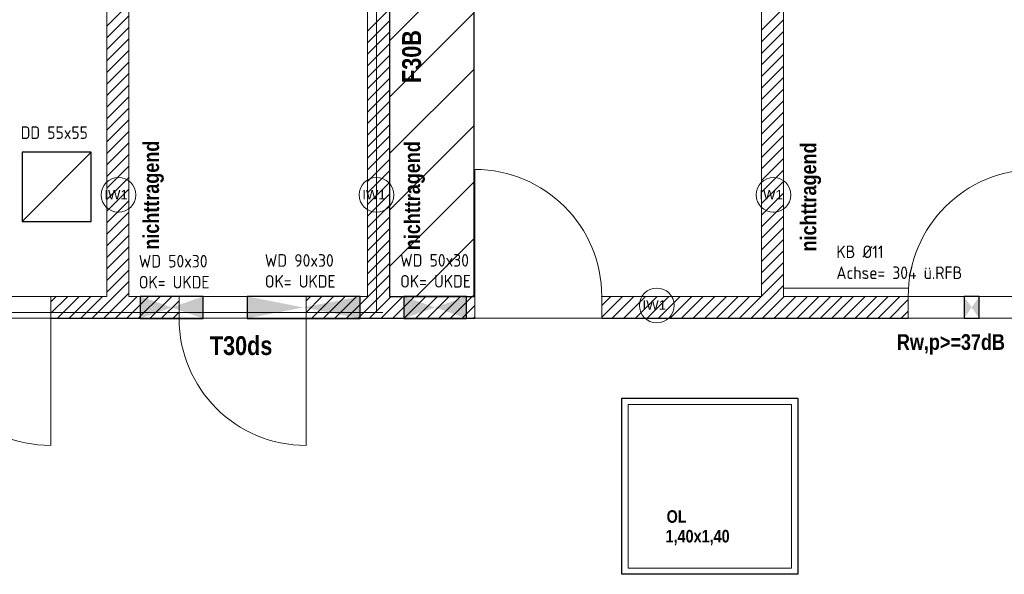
# Model space of a CAD drawing. Header units: millimetres. Extents: x 634730 to 711346, y 362082 to 425615.
# Tile 138 of 160: x 691789 to 699621, y 398859 to 403270. Entities that reach past the tile are written whole.
import ezdxf
from ezdxf.enums import TextEntityAlignment as Align

# ---------------------------------------------------------------- set-up
doc = ezdxf.new("R2010")
doc.units = ezdxf.units.MM
doc.header["$LTSCALE"] = 50
for name, pattern in [('Doppelstrichlinie', [1.093611, 0.529167, -0.211667, 0.141111, -0.211667]), ('Strichlinie', [0.4, 0.3, -0.1]), ('Strichlinie_ lang', [0.529167, 0.3175, -0.211667])]:
    doc.linetypes.add(name, pattern=pattern)
for name, color, linetype in [('1_DB-Lüftung', 30, 'Continuous'), ('1_EG', 7, 'Continuous'), ('A_Beschriftung', 7, 'Continuous'), ('A_Brandschutz', 7, 'Continuous'), ('A_Dach Belag', 7, 'Continuous'), ('A_Decken', 7, 'Continuous'), ('A_Deckenspiegel', 7, 'Continuous'), ('A_Linien', 7, 'Continuous'), ('A_Möblierung fest', 7, 'Continuous'), ('A_Raumflächen', 7, 'Continuous'), ('A_Schraffuren', 7, 'Continuous'), ('A_Wände', 7, 'Continuous')]:
    doc.layers.add(name, color=color, linetype=linetype)
doc.styles.add('ERSTELLTER_STIL_1', font='ARIALN.TTF')
doc.styles.add('ERSTELLTER_STIL_2', font='ARIALNB.TTF')
doc.styles.get("Standard").update_dxf_attribs({"font": 'isocp.shx', "height": 140})

# ---------------------------------------------------------------- blocks, each defined once
blk = doc.blocks.new('A$C85d2cf1a')
at = {"layer": 'A_Beschriftung', "color": 7, "linetype": 'Continuous', "lineweight": 13}
for p, q in [((46.5928, 39.6547), (46.5928, 39.6556)), ((46.5928, 39.6556), (46.5928, 39.6556)), ((48.6447, 39.6547), (48.6447, 39.6556)), ((48.6447, 39.6556), (48.6447, 39.6556)), ((51.8036, 39.6547), (51.8036, 39.6556)), ((51.8036, 39.6556), (51.8036, 39.6556)), ((50.8743, 38.7769), (50.8743, 38.777)), ((50.8743, 38.776), (50.8743, 38.7769))]:
    blk.add_line(p, q, dxfattribs=at)
at = {"layer": 'A_Beschriftung', "color": 7, "linetype": 'Continuous', "lineweight": 13, "flags": 128}
for points in [[(46.7311, 39.7939, 1), (46.4546, 39.7939, 1)], [(48.7829, 39.7939, 1), (48.5064, 39.7939, 1)], [(51.9418, 39.7939, 1), (51.6653, 39.7939, 1)], [(51.0125, 38.9152, 1), (50.736, 38.9152, 1)]]:
    blk.add_lwpolyline(points, format="xyb", close=True, dxfattribs=at)
at = {"layer": 'A_Brandschutz', "color": 1, "linetype": 'Doppelstrichlinie', "lineweight": 18, "true_color": 0xf50000}
for p, q in [((48.6446, 38.859), (48.6447, 43.0998)), ((41.283, 38.8591), (48.6946, 38.859))]:
    blk.add_line(p, q, dxfattribs=at)
at = {"layer": 'A_Dach Belag', "color": 7, "linetype": 'Continuous', "lineweight": 18, "flags": 128}
for points in [[(50.596, 36.7765), (50.596, 38.1765)], [(50.596, 38.1765), (51.996, 38.1765)], [(51.996, 38.1765), (51.996, 36.7765)], [(50.646, 38.1265), (50.646, 36.8265)], [(51.946, 38.1265), (50.646, 38.1265)], [(51.946, 36.8265), (51.946, 38.1265)], [(50.646, 36.8265), (51.946, 36.8265)], [(51.996, 36.7765), (50.596, 36.7765)]]:
    blk.add_lwpolyline(points, dxfattribs=at)
at = {"layer": 'A_Decken', "color": 7, "linetype": 'Strichlinie_ lang', "lineweight": 25}
for p, q in [((50.596, 36.7765), (50.596, 38.1765)), ((50.596, 38.1765), (51.996, 38.1765)), ((51.996, 38.1765), (51.996, 36.7765)), ((51.996, 36.7765), (50.596, 36.7765))]:
    blk.add_line(p, q, dxfattribs=at)
at = {"layer": 'A_Deckenspiegel', "color": 7, "linetype": 'Strichlinie', "lineweight": 13}
for p, q in [((51.8824, 42.3736), (51.8824, 38.9865)), ((51.8824, 38.9865), (54.8845, 38.9865)), ((55.0745, 38.8131), (21.4086, 38.8131)), ((50.596, 38.1765), (51.996, 38.1765)), ((50.596, 36.7765), (50.596, 38.1765)), ((51.996, 38.1765), (51.996, 36.7765)), ((51.996, 36.7765), (50.596, 36.7765))]:
    blk.add_line(p, q, dxfattribs=at)
at = {"layer": 'A_Linien', "color": 7, "linetype": 'Continuous', "lineweight": 13}
blk.add_line((51.8824, 39.0525), (52.8745, 39.0525), dxfattribs=at)
at = {"layer": 'A_Schraffuren', "color": 253, "linetype": 'Continuous', "lineweight": 18, "true_color": 0x9f9f9f}
for p, q in [((46.4994, 38.986), (46.4995, 42.3754)), ((46.6746, 42.3754), (46.6745, 38.986)), ((48.5745, 38.986), (48.5746, 42.3754)), ((44.6495, 38.9861), (46.4994, 38.986)), ((46.6745, 38.986), (48.5745, 38.986))]:
    blk.add_line(p, q, dxfattribs=at)
at = {"layer": 'A_Wände', "color": 7, "linetype": 'Continuous', "lineweight": 18}
for p, q in [((46.4995, 42.3736), (46.4995, 38.9865)), ((46.6745, 38.9865), (46.6745, 42.3736)), ((48.5745, 42.3736), (48.5745, 38.9865)), ((48.7495, 38.9865), (48.7495, 42.3736)), ((51.7074, 42.3736), (51.7074, 38.9865)), ((51.8824, 38.9865), (51.8824, 42.3736)), ((49.4269, 38.9865), (49.4269, 39.9965)), ((46.0547, 38.9865), (46.0547, 38.8115)), ((46.4995, 38.9865), (46.0547, 38.9865)), ((46.0547, 38.9865), (46.0547, 38.8115)), ((46.0547, 38.9865), (46.0547, 38.8115)), ((46.7745, 38.9865), (46.6745, 38.9865)), ((47.0745, 38.9865), (46.7745, 38.9865)), ((47.0745, 38.9865), (47.0745, 38.8115)), ((47.0745, 38.9865), (47.0745, 38.8115)), ((47.0745, 38.9865), (47.0745, 38.8115)), ((48.0845, 38.9865), (48.0845, 38.8115)), ((48.5745, 38.9865), (48.0845, 38.9865)), ((48.0845, 38.9865), (48.0845, 38.8115)), ((48.0845, 38.9865), (48.0845, 38.8115)), ((49.4269, 38.9865), (48.7495, 38.9865)), ((49.4269, 38.8115), (49.4269, 38.9865)), ((49.4269, 38.8115), (49.4269, 38.9865)), ((49.4269, 38.8115), (49.4269, 38.9865)), ((50.4369, 38.8115), (50.4369, 38.9865)), ((51.7074, 38.9865), (50.4369, 38.9865)), ((50.4369, 38.8115), (50.4369, 38.9865)), ((50.4369, 38.8115), (50.4369, 38.9865)), ((52.8745, 38.9865), (51.8824, 38.9865)), ((52.8745, 38.8115), (52.8745, 38.9865)), ((52.8745, 38.8115), (52.8745, 38.9865)), ((52.8745, 38.8115), (52.8745, 38.9865)), ((46.0547, 38.8115), (46.7745, 38.8115)), ((46.0547, 38.8115), (46.0547, 37.8015)), ((46.7745, 38.8115), (47.0745, 38.8115)), ((48.0845, 38.8115), (49.4269, 38.8115)), ((48.0845, 38.8115), (48.0845, 37.8015)), ((50.4369, 38.8115), (52.8745, 38.8115))]:
    blk.add_line(p, q, dxfattribs=at)
at = {"layer": 'A_Wände', "color": 8, "linetype": 'Continuous', "lineweight": 18}
for p, q in [((46.4995, 41.1354), (46.6745, 41.3104)), ((51.7074, 41.1037), (51.8824, 41.2787)), ((46.4995, 41.0435), (46.6745, 41.2185)), ((48.5745, 41.0962), (48.7495, 41.2712)), ((46.4995, 40.9516), (46.6745, 41.1266)), ((48.5745, 41.0042), (48.7495, 41.1792)), ((51.7074, 41.0118), (51.8824, 41.1868)), ((48.5745, 40.9123), (48.7495, 41.0873)), ((51.7074, 40.9198), (51.8824, 41.0948)), ((46.4995, 40.8596), (46.6745, 41.0346)), ((48.5745, 40.8204), (48.7495, 40.9954)), ((51.7074, 40.8279), (51.8824, 41.0029)), ((46.4995, 40.7677), (46.6745, 40.9427)), ((48.5745, 40.7285), (48.7495, 40.9035)), ((51.7074, 40.736), (51.8824, 40.911)), ((46.4995, 40.6758), (46.6745, 40.8508)), ((48.5745, 40.6365), (48.7495, 40.8115)), ((51.7074, 40.6441), (51.8824, 40.8191)), ((46.4995, 40.5839), (46.6745, 40.7589)), ((51.7074, 40.5521), (51.8824, 40.7271)), ((46.4995, 40.4919), (46.6745, 40.6669)), ((48.5745, 40.5446), (48.7495, 40.7196)), ((46.4995, 40.4), (46.6745, 40.575)), ((48.5745, 40.4527), (48.7495, 40.6277)), ((51.7074, 40.4602), (51.8824, 40.6352)), ((48.5745, 40.3608), (48.7495, 40.5358)), ((51.7074, 40.3683), (51.8824, 40.5433)), ((46.4995, 40.3081), (46.6745, 40.4831)), ((48.5745, 40.2688), (48.7495, 40.4438)), ((51.7074, 40.2764), (51.8824, 40.4514)), ((46.4995, 40.2162), (46.6745, 40.3912)), ((48.5745, 40.1769), (48.7495, 40.3519)), ((51.7074, 40.1845), (51.8824, 40.3595)), ((46.4995, 40.1242), (46.6745, 40.2992)), ((48.5745, 40.085), (48.7495, 40.26)), ((51.7074, 40.0925), (51.8824, 40.2675)), ((46.4995, 40.0323), (46.6745, 40.2073)), ((46.4995, 39.9404), (46.6745, 40.1154)), ((48.5745, 39.9931), (48.7495, 40.1681)), ((51.7074, 40.0006), (51.8824, 40.1756)), ((46.4995, 39.8485), (46.6745, 40.0235)), ((48.5745, 39.9012), (48.7495, 40.0762)), ((51.7074, 39.9087), (51.8824, 40.0837)), ((48.5745, 39.8092), (48.7495, 39.9842)), ((51.7074, 39.8168), (51.8824, 39.9918)), ((46.4995, 39.7566), (46.6745, 39.9316)), ((48.5745, 39.7173), (48.7495, 39.8923)), ((51.7074, 39.7248), (51.8824, 39.8998)), ((46.4995, 39.6646), (46.6745, 39.8396)), ((48.5745, 39.6254), (48.7495, 39.8004)), ((51.7074, 39.6329), (51.8824, 39.8079)), ((46.4995, 39.5727), (46.6745, 39.7477)), ((51.7074, 39.541), (51.8824, 39.716)), ((46.4995, 39.4808), (46.6745, 39.6558)), ((48.5745, 39.5335), (48.7495, 39.7085)), ((46.4995, 39.3889), (46.6745, 39.5639)), ((48.5745, 39.4415), (48.7495, 39.6165)), ((51.7074, 39.4491), (51.8824, 39.6241)), ((48.5745, 39.3496), (48.7495, 39.5246)), ((51.7074, 39.3571), (51.8824, 39.5321)), ((46.4995, 39.2969), (46.6745, 39.4719)), ((48.5745, 39.2577), (48.7495, 39.4327)), ((51.7074, 39.2652), (51.8824, 39.4402)), ((46.4995, 39.205), (46.6745, 39.38)), ((48.5745, 39.1658), (48.7495, 39.3408)), ((51.7074, 39.1733), (51.8824, 39.3483)), ((46.4995, 39.1131), (46.6745, 39.2881)), ((48.5745, 39.0738), (48.7495, 39.2488)), ((51.7074, 39.0814), (51.8824, 39.2564)), ((46.4995, 39.0212), (46.6745, 39.1962)), ((51.7074, 38.9894), (51.8824, 39.1644)), ((46.5568, 38.9865), (46.6745, 39.1042)), ((48.5791, 38.9865), (48.7495, 39.1569)), ((46.6487, 38.9865), (46.6745, 39.0123)), ((48.6711, 38.9865), (48.7495, 39.065)), ((51.7965, 38.9865), (51.8824, 39.0725)), ((46.0547, 38.944), (46.0972, 38.9865)), ((46.0547, 38.8521), (46.1891, 38.9865)), ((46.106, 38.8115), (46.281, 38.9865)), ((46.198, 38.8115), (46.373, 38.9865)), ((46.2899, 38.8115), (46.4649, 38.9865)), ((46.3818, 38.8115), (46.5568, 38.9865)), ((46.4737, 38.8115), (46.6487, 38.9865)), ((46.5657, 38.8115), (46.7407, 38.9865)), ((46.6576, 38.8115), (46.7745, 38.9285)), ((46.7745, 38.9285), (46.8326, 38.9865)), ((46.7745, 38.8365), (46.9245, 38.9865)), ((46.8414, 38.8115), (47.0164, 38.9865)), ((46.9334, 38.8115), (47.0745, 38.9527)), ((48.0845, 38.9515), (48.1195, 38.9865)), ((48.0845, 38.8596), (48.2114, 38.9865)), ((48.1284, 38.8115), (48.3034, 38.9865)), ((48.2203, 38.8115), (48.3953, 38.9865)), ((48.3122, 38.8115), (48.4872, 38.9865)), ((48.4041, 38.8115), (48.5791, 38.9865)), ((48.4961, 38.8115), (48.6711, 38.9865)), ((48.588, 38.8115), (48.763, 38.9865)), ((48.6799, 38.8115), (48.8549, 38.9865)), ((48.7718, 38.8115), (48.9468, 38.9865)), ((48.8638, 38.8115), (49.0388, 38.9865)), ((48.9557, 38.8115), (49.1307, 38.9865)), ((49.0476, 38.8115), (49.2226, 38.9865)), ((49.1395, 38.8115), (49.3145, 38.9865)), ((49.2315, 38.8115), (49.4065, 38.9865)), ((50.4369, 38.914), (50.5095, 38.9865)), ((50.4369, 38.822), (50.6015, 38.9865)), ((50.5184, 38.8115), (50.6934, 38.9865)), ((50.6103, 38.8115), (50.7853, 38.9865)), ((50.7022, 38.8115), (50.8772, 38.9865)), ((50.7942, 38.8115), (50.9692, 38.9865)), ((50.8861, 38.8115), (51.0611, 38.9865)), ((50.978, 38.8115), (51.153, 38.9865)), ((51.0699, 38.8115), (51.2449, 38.9865)), ((51.1619, 38.8115), (51.3369, 38.9865)), ((51.2538, 38.8115), (51.4288, 38.9865)), ((51.3457, 38.8115), (51.5207, 38.9865)), ((51.4376, 38.8115), (51.6126, 38.9865)), ((51.5296, 38.8115), (51.7046, 38.9865)), ((51.6215, 38.8115), (51.7965, 38.9865)), ((51.7134, 38.8115), (51.8884, 38.9865)), ((51.8053, 38.8115), (51.9803, 38.9865)), ((51.8973, 38.8115), (52.0723, 38.9865)), ((51.9892, 38.8115), (52.1642, 38.9865)), ((52.0811, 38.8115), (52.2561, 38.9865)), ((52.173, 38.8115), (52.348, 38.9865)), ((52.2649, 38.8115), (52.4399, 38.9865)), ((52.3569, 38.8115), (52.5319, 38.9865)), ((52.4488, 38.8115), (52.6238, 38.9865)), ((52.5407, 38.8115), (52.7157, 38.9865)), ((52.6326, 38.8115), (52.8076, 38.9865)), ((52.7246, 38.8115), (52.8745, 38.9614)), ((47.0253, 38.8115), (47.0745, 38.8608)), ((49.3234, 38.8115), (49.4269, 38.9151)), ((52.8165, 38.8115), (52.8745, 38.8695)), ((46.7495, 38.8115), (46.7745, 38.8365)), ((49.4153, 38.8115), (49.4269, 38.8232))]:
    blk.add_line(p, q, dxfattribs=at)
at = {"layer": 'A_Wände', "color": 7, "linetype": 'Continuous', "lineweight": 13}
for centre, start, end in [((49.4269, 38.9865), 0, 90), ((53.8845, 38.9865), 90, 180), ((46.0547, 38.8115), 180, 270), ((48.0845, 38.8115), 180, 270)]:
    blk.add_arc(centre, 1.01, start, end, dxfattribs=at)
at = {"layer": 'A_Wände', "color": 7, "linetype": 'Continuous', "lineweight": 18}
for p in [(49.4269, 38.9865), (50.4369, 38.9865), (52.8745, 38.9865), (46.0547, 38.8115), (47.0745, 38.8115), (48.0845, 38.8115)]:
    blk.add_point(p, dxfattribs=at)
at = {"layer": 'A_Beschriftung', "color": 7, "style": 'ERSTELLTER_STIL_2'}
for p in [(46.9154, 39.3581), (48.9916, 39.354), (52.1434, 39.3441)]:
    blk.add_text('nichttragend', height=0.125, rotation=90, dxfattribs=at).set_placement(p)
at = {"layer": 'A_Beschriftung', "color": 253, "true_color": 0x9f9f9f, "style": 'ERSTELLTER_STIL_2'}
blk.add_text('Rw,p>=37dB', height=0.125, dxfattribs=at).set_placement((52.7847, 38.5613))
at = {"layer": 'A_Beschriftung', "color": 7, "lineweight": 13, "char_height": 0.075, "attachment_point": 2, "style": 'ERSTELLTER_STIL_2'}
for insert in [(46.5928, 39.8338), (48.6447, 39.8338), (51.8036, 39.8338), (50.8743, 38.9552)]:
    blk.add_mtext('\\A1;{\\pqc;\\pt0,1;\\fArial|b0|i0|c0|p0;\\W1.000000;IW1\\fArial|b0|i0|c0|p0;\\W1.000000;\\A1{\\H.66x;\\S^  ;}\\fArial|b0|i0|c0|p0;\\W1.000000;\\fArial|b0|i0|c0|p0;\\W1.000000;\\A1{\\H.66x;\\S^  ;}\\fArial|b0|i0|c0|p0;\\W1.000000; \\fArial|b0|i0|c0|p0;\\W1.000000;\\fArial|b0|i0|c0|p0;\\W1.000000;\\fArial|b0|i0|c0|p0;\\W1.000000;\\fArial|b0|i0|c0|p0;\\W1.000000;\\fArial|b0|i0|c0|p0;\\W1.000000;\\fArial|b0|i0|c0|p0;\\W1.000000;\\fArial|b0|i0|c0|p0;\\W1.000000;\\fArial|b0|i0|c0|p0;\\W1.000000;\\fArial|b0|i0|c0|p0;\\W1.000000;\\fArial|b0|i0|c0|p0;\\W1.000000;\\fArial|b0|i0|c0|p0;\\W1.000000;\\fArial|b0|i0|c0|p0;\\W1.000000;\\fArial|b0|i0|c0|p0;\\W1.000000;\\fArial|b0|i0|c0|p0;\\W1.000000;\\fArial|b0|i0|c0|p0;\\W1.000000;\\fArial|b0|i0|c0|p0;\\W1.000000;\\fArial|b0|i0|c0|p0;\\W1.000000;\\fArial|b0|i0|c0|p0;\\W1.000000;\\fArial|b0|i0|c0|p0;\\W1.000000;\\fArial|b0|i0|c0|p0;\\W1.000000;\\fArial|b0|i0|c0|p0;\\W1.000000;\\fArial|b0|i0|c0|p0;\\W1.000000;\\fArial|b0|i0|c0|p0;\\W1.000000;\\fArial|b0|i0|c0|p0;\\W1.000000;\\fArial|b0|i0|c0|p0;\\W1.000000;\\fArial|b0|i0|c0|p0;\\W1.000000;\\fArial|b0|i0|c0|p0;\\W1.000000;\\fArial|b0|i0|c0|p0;\\W1.000000;\\fArial|b0|i0|c0|p0;\\W1.000000;\\fArial|b0|i0|c0|p0;\\W1.000000;\\fArial|b0|i0|c0|p0;\\W1.000000;\\fArial|b0|i0|c0|p0;\\W1.000000;\\fArial|b0|i0|c0|p0;\\W1.000000;\\fArial|b0|i0|c0|p0;\\W1.000000;\\fArial|b0|i0|c0|p0;\\W1.000000;\\fArial|b0|i0|c0|p0;\\W1.000000;\\fArial|b0|i0|c0|p0;\\W1.000000;\\fArial|b0|i0|c0|p0;\\W1.000000;\\fArial|b0|i0|c0|p0;\\W1.000000;\\fArial|b0|i0|c0|p0;\\W1.000000;\\fArial|b0|i0|c0|p0;\\W1.000000;\\fArial|b0|i0|c0|p0;\\W1.000000;\\fArial|b0|i0|c0|p0;\\W1.000000;}', dxfattribs=dict(at, insert=insert))
at = {"layer": 'A_Brandschutz', "color": 1, "true_color": 0xf50000, "style": 'ERSTELLTER_STIL_2'}
blk.add_text('F30B', height=0.15, rotation=89.99883, dxfattribs=at).set_placement((48.9992, 40.6844))
at = {"layer": 'A_Brandschutz', "color": 7, "style": 'ERSTELLTER_STIL_2'}
blk.add_text('T30ds', height=0.15, rotation=359.99883, dxfattribs=at).set_placement((47.3198, 38.5205))
at = {"layer": 'A_Deckenspiegel', "color": 7, "style": 'ERSTELLTER_STIL_2'}
for s, p in [('OL', (50.9528, 37.1862)), ('1,40x1,40', (50.9444, 37.0297))]:
    blk.add_text(s, height=0.1, rotation=359.99883, dxfattribs=at).set_placement(p)
at = {"layer": 'A_Möblierung fest', "color": 7, "lineweight": 13, "style": 'ERSTELLTER_STIL_2', "text_generation_flag": 2}
blk.add_attdef('txt', text='', height=0.12, rotation=359.99883, dxfattribs=at).set_placement((23.514, 39.2921), align=Align.MIDDLE_CENTER)
at = {"layer": 'A_Möblierung fest', "color": 7, "lineweight": 13, "style": 'ERSTELLTER_STIL_2'}
blk.add_attdef('txt', text='', height=0.12, dxfattribs=at).set_placement((10.172, 25.6523), align=Align.MIDDLE_CENTER)
at = {"layer": 'A_Raumflächen', "color": 7, "lineweight": 18}
for tag, style, p in [('ROOM_NAME', 'ERSTELLTER_STIL_1', (30.4276, 25.9283)), ('DUMMY_850', 'ERSTELLTER_STIL_1', (31.5414, 25.9585)), ('ROOM_NAME', 'ERSTELLTER_STIL_1', (47.266, 25.9283)), ('DUMMY_850', 'ERSTELLTER_STIL_1', (48.3798, 25.9585)), ('floorCode', 'ERSTELLTER_STIL_2', (30.5258, 25.6828)), ('stFloorCovering', 'ERSTELLTER_STIL_2', (31.0934, 25.6828)), ('floorCode', 'ERSTELLTER_STIL_2', (47.3642, 25.6828)), ('stFloorCovering', 'ERSTELLTER_STIL_2', (47.9319, 25.6828)), ('DUMMY_851', 'ERSTELLTER_STIL_2', (30.5258, 25.4675)), ('DUMMY_851', 'ERSTELLTER_STIL_2', (47.3642, 25.4675)), ('measuredNetAreaCode', 'ERSTELLTER_STIL_2', (30.5258, 25.1917)), ('measuredNetAreaCode', 'ERSTELLTER_STIL_2', (47.3642, 25.1917))]:
    blk.add_attdef(tag, text='', height=0.125, dxfattribs=dict(at, style=style)).set_placement(p, align=Align.TOP_LEFT)

msp = doc.modelspace()

# ---------------------------------------------------------------- hatches: boundary and pattern name
at = {"layer": '1_EG'}
h = msp.add_hatch(dxfattribs=at)
h.set_pattern_fill('ANSI31', color=6, scale=100)
h.set_pattern_definition([(45, (693109.5, 397440.12), (-224.506, 224.506), [])])
h.paths.add_polyline_path([(695403.7, 404453.1), (694731.3, 404453.1), (694731.3, 401068.8), (695403.7, 401068.8)])

# ---------------------------------------------------------------- linework, layer by layer
at = {"layer": '1_DB-Lüftung'}
msp.add_line((691807.8, 401665, 61830.2), (692357.8, 402215, 61830.2), dxfattribs=at)
for points, elevation in [([(691807.8, 401665), (692357.8, 401665), (692357.8, 402215), (691807.8, 402215)], 61830.2), ([(692748.1, 400893.9), (693248.1, 400893.9), (693248.1, 401068.9), (692748.1, 401068.9)], 61830.2), ([(693596.9, 400893.9), (694496.9, 400893.9), (694496.9, 401068.9), (693596.9, 401068.9)], 61695), ([(694843.4, 400893.9), (695343.4, 400893.9), (695343.4, 401068.9), (694843.4, 401068.9)], 61695), ([(699301.1, 400895.4), (699421.1, 400895.4), (699421.1, 401068.5), (699301.1, 401068.5)], 61695)]:
    msp.add_lwpolyline(points, close=True, dxfattribs=dict(at, elevation=elevation))
for points in [[(692748.1, 401068.9, 61830.2), (692748.1, 400893.9, 61830.2), (693248.1, 400893.9, 61830.2), (693248.1, 401068.9, 61830.2)], [(693596.9, 401068.9, 61695), (693596.9, 400893.9, 61695), (694496.9, 400893.9, 61695), (694496.9, 401068.9, 61695)], [(694843.4, 401068.9, 61695), (694843.4, 400893.9, 61695), (695343.4, 400893.9, 61695), (695343.4, 401068.9, 61695)], [(699301.1, 401068.4, 61695), (699301.1, 400895.4, 61695), (699421.1, 400895.4, 61695), (699421.1, 401068.5, 61695)]]:
    msp.add_solid(points, dxfattribs=at)
at = {"layer": '1_EG', "color": 7, "elevation": 61999.8}
msp.add_lwpolyline([(694731.3, 401068.8), (695403.7, 401068.8), (695403.7, 404451.9), (694731.3, 404451.9)], close=True, dxfattribs=at)

# ---------------------------------------------------------------- texts
at = {"layer": '1_DB-Lüftung', "char_height": 100, "attachment_point": 1}
for s, width, heights, insert in [('DD 55x55', 794.64, [0], (691796.4, 402421.6, 61707.4)), ('\\A1;KB %%C11\\PAchse= 304 ü.RFB', 1549.244, [413.6], (698284.9, 401473.9, 61689.3)), ('WD 50x30\\POK= UKDE', 1722.207, [0], (692735.5, 401399, 61689.3)), ('WD 90x30\\POK= UKDE', 1722.207, [0], (693738.3, 401405.2, 61689.3)), ('WD 50x30\\POK= UKDE', 1722.207, [0], (694814.7, 401406.1, 61689.3))]:
    msp.add_mtext_dynamic_manual_height_columns(s, width=width, gutter_width=700, heights=heights, dxfattribs=dict(at, insert=insert))

# ---------------------------------------------------------------- next in the draw order: block references
at = {"layer": '1_EG', "xscale": 1000, "yscale": 1000, "zscale": 1000}
msp.add_blockref('A$C85d2cf1a', (645981.7, 362082.4, 41515.3), dxfattribs=at)

doc.saveas('drawing.dxf')
